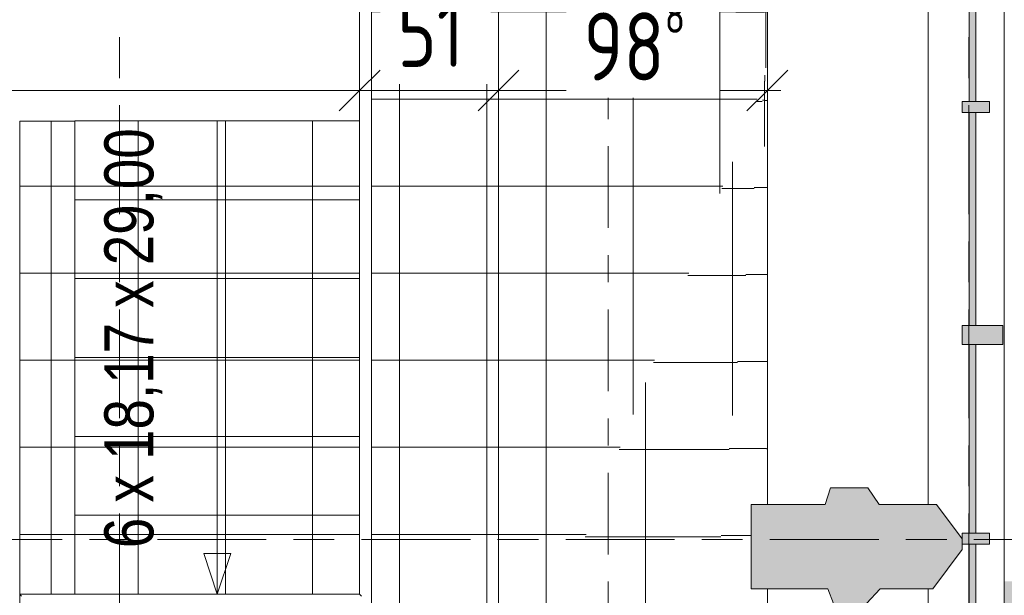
# Model space of a CAD drawing. Header units: metres. Extents: x 2 to 165, y -54 to 869.
# Tile 96 of 106: x 76.7 to 80.31, y 7.78 to 9.89. Entities that reach past the tile are written whole.
import ezdxf

# ---------------------------------------------------------------- set-up
doc = ezdxf.new("R2010")
doc.units = ezdxf.units.M
for name, pattern in [('_Rasterlinie_', [0.75, 0.4, -0.1, 0.15, -0.1]), ('_Schnittlinie_', [0.6, 0.3, -0.1, 0.1, -0.1]), ('_Verdeckte Linien_', [0.3, 0.2, -0.09999999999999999])]:
    doc.linetypes.add(name, pattern=pattern)
for name, color, linetype, lineweight in [('A_Bem', 7, 'Continuous', 5), ('A_Bem-100', 7, 'Continuous', 5), ('A_Fassade', 113, 'Continuous', 5), ('A_Geschossdecken', 7, 'Continuous', 5), ('A_Geschossdecken_Oberflächenschraffur', 7, 'Continuous', 5), ('A_Linien', 5, 'Continuous', 9), ('A_Raster', 128, 'Continuous', 5), ('A_Symbol-S_A', 172, 'Continuous', 5), ('A_Tragwerksstützen', 7, 'Continuous', 5), ('A_Treppe', 38, 'Continuous', 5), ('A_Wand', 244, 'Continuous', 5), ('Treppe - Beschriftungen', 50, 'Continuous', 5)]:
    doc.layers.add(name, color=color, linetype=linetype, lineweight=lineweight)
doc.styles.add('Arial', font='arial.ttf', dxfattribs={"width": 0.8, "height": 0.1799999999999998})
doc.styles.add('ISOCPEUR', font='isocpeur.ttf', dxfattribs={"width": 0.8, "height": 0.25})
doc.dimstyles.new('BLB-Standard_2_5_Aussen_maskiert', dxfattribs={"dimscale": 0.3048, "dimtxt": 0.2489952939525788, "dimasz": 0.4921259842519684, "dimexe": 1.328740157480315, "dimexo": 0.0625, "dimgap": 0.03280839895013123, "dimtad": 1, "dimdec": 1, "dimlfac": 100, "dimrnd": 0.1, "dimdsep": 46, "dimtxsty": 'ISOCPEUR', "dimblk1": 'OBLIQUE', "dimblk2": 'OBLIQUE', "dimsah": 1, "dimcen": 0.09, "dimdle": 0.1640419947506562, "dimazin": 0, "dimtfac": 1, "dimtdec": 4, "dimtix": 1, "dimtmove": 0, "dimatfit": 3, "dimfxl": 1.328740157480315, "dimfxlon": 1, "dimtvp": 1, "dimtfill": 1, "dimtolj": 1, "dimtzin": 0, "dimarcsym": 2})
doc.dimstyles.new('BLB-Standard_2_5_Aussen_maskiert_1', dxfattribs={"dimscale": 0.3048, "dimtxt": 0.2489952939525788, "dimasz": 0.4921259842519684, "dimexe": 1.328740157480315, "dimexo": 0.0625, "dimgap": 0.03280839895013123, "dimtad": 1, "dimrnd": 0.001, "dimzin": 0, "dimdsep": 46, "dimtxsty": 'ISOCPEUR', "dimblk1": 'OBLIQUE', "dimblk2": 'OBLIQUE', "dimsah": 1, "dimcen": 0.09, "dimdle": 0.1640419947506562, "dimazin": 0, "dimtfac": 1, "dimtdec": 4, "dimtix": 1, "dimtmove": 0, "dimatfit": 3, "dimfxl": 1.328740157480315, "dimfxlon": 1, "dimtvp": 1, "dimtfill": 1, "dimtolj": 1, "dimtzin": 0, "dimarcsym": 2})
pattern_1 = [(0, (56.97274615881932, 0), (0, 0.32), []), (90, (56.97274615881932, 0), (-0.32, 1.959434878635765e-17), [])]
pattern_2 = [(0.006, (57.21874615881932, -0.006999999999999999), (-3.351032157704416e-05, 0.3199999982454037), []), (90, (57.21874615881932, -0.006999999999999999), (-0.319, 1.953311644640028e-17), [])]
pattern_3 = [(0.014, (57.30474615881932, -0.014), (-7.819074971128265e-05, 0.3199999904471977), []), (90, (57.30474615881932, -0.014), (-0.319, 1.953311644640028e-17), [])]
pattern_4 = [(0, (57.03774615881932, 0), (0, 0.32), []), (90, (57.03774615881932, 0), (-0.32, 1.959434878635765e-17), [])]
pattern_5 = [(0, (57.03474615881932, 0), (0, 0.32), []), (90, (57.03474615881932, 0), (-0.32, 1.959434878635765e-17), [])]
pattern_6 = [(0.002, (57.03374615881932, -0.006), (-1.11701072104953e-05, 0.3199999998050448), []), (90, (57.03374615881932, -0.006), (-0.32, 1.959434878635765e-17), [])]
pattern_7 = [(0.03999999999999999, (57.21374615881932, -0.048), (-0.0002234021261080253, 0.3199999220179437), []), (90, (57.21374615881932, -0.048), (-0.319, 1.953311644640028e-17), [])]
pattern_8 = [(0.055, (57.33874615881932, -0.053), (-0.0003071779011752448, 0.3199998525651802), []), (90, (57.33874615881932, -0.053), (-0.319, 1.953311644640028e-17), [])]
pattern_9 = [(0.001, (57.25374615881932, -0.001), (-5.585053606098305e-06, 0.3199999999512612), []), (90, (57.25374615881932, -0.001), (-0.319, 1.953311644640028e-17), [])]
pattern_10 = [(0, (57.25874615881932, 0), (0, 0.32), []), (90, (57.25874615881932, 0), (-0.319, 1.953311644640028e-17), [])]

# ---------------------------------------------------------------- blocks, each defined once
blk = doc.blocks.new('Curtain Wall Steel1 - Curtain Wall Steel-8092597-AB- E0-  OK FFB')
at = {"layer": 'A_Tragwerksstützen', "lineweight": 9}
blk.add_hatch(color=253, dxfattribs=at).paths.add_polyline_path([(22.7137837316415, 7.746486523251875), (22.83594976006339, 7.746486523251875), (22.88594976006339, 7.800026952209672), (23.07942135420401, 7.800026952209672), (23.18693594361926, 7.944242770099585), (23.18693594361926, 7.984242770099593), (23.09316235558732, 8.11002695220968), (22.88227776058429, 8.11002695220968), (22.84094976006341, 8.17102302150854), (22.7037837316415, 8.17102302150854), (22.68378373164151, 8.11002695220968), (22.41180014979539, 8.11002695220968), (22.41180014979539, 7.800026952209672), (22.69378373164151, 7.800026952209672)], flags=0)
at = {"layer": 'A_Tragwerksstützen', "color": 250, "lineweight": 9}
for p, q in [((22.70378373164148, 8.171023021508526), (22.68378373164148, 8.110026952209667)), ((22.84094976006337, 8.171023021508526), (22.70378373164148, 8.171023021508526)), ((22.88227776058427, 8.110026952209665), (22.84094976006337, 8.171023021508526)), ((22.41180014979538, 8.110026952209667), (22.41180014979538, 7.800026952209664)), ((22.68378373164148, 8.110026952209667), (22.41180014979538, 8.110026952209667)), ((23.0931623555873, 8.110026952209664), (22.88227776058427, 8.110026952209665)), ((23.18693594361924, 7.984242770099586), (23.0931623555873, 8.110026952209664)), ((23.18693594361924, 7.944242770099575), (23.18693594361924, 7.984242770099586)), ((23.07942135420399, 7.800026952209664), (23.18693594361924, 7.944242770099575)), ((22.41180014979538, 7.800026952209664), (22.69378373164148, 7.800026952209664)), ((22.69378373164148, 7.800026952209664), (22.71378373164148, 7.746486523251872)), ((22.83594976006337, 7.746486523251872), (22.88594976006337, 7.800026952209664)), ((22.88594976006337, 7.800026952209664), (23.07942135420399, 7.800026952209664)), ((22.71378373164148, 7.746486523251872), (22.83594976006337, 7.746486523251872))]:
    blk.add_line(p, q, dxfattribs=at)
blk = doc.blocks.new('System Panel - Glazed-8069625-AB- E0-  OK FFB')
at = {"layer": 'A_Fassade', "lineweight": 9}
blk.add_hatch(color=253, dxfattribs=at).paths.add_polyline_path([(-0.3491447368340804, 0.02449999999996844), (0.349144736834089, 0.02449999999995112), (0.349144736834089, 0.04949999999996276), (-0.3491447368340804, 0.04949999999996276)], flags=0)
at = {"layer": 'A_Fassade', "color": 250, "lineweight": 9}
for p, q in [((0.3491447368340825, 0.04949999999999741), (-0.3491447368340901, 0.04949999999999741)), ((-0.3491447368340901, 0.04949999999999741), (-0.3491447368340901, 0.02449999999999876)), ((0.3491447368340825, 0.02449999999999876), (0.3491447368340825, 0.04949999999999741)), ((-0.3491447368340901, 0.02449999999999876), (0.3491447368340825, 0.02449999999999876))]:
    blk.add_line(p, q, dxfattribs=at)
blk = doc.blocks.new('System Panel - Glazed-8069538-AB- E0-  OK FFB')
at = {"layer": 'A_Fassade', "lineweight": 9}
blk.add_hatch(color=253, dxfattribs=at).paths.add_polyline_path([(-0.3466447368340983, 0.02449999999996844), (0.3466447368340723, 0.02449999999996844), (0.3466447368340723, 0.04949999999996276), (-0.3466447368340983, 0.04949999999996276)], flags=0)
at = {"layer": 'A_Fassade', "color": 250, "lineweight": 9}
for p, q in [((0.3466447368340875, 0.04950000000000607), (-0.3466447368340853, 0.04950000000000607)), ((-0.3466447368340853, 0.04950000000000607), (-0.3466447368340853, 0.02450000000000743)), ((0.3466447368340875, 0.02450000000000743), (0.3466447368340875, 0.04950000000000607)), ((-0.3466447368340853, 0.02450000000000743), (0.3466447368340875, 0.02450000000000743))]:
    blk.add_line(p, q, dxfattribs=at)
blk = doc.blocks.new('System Panel - Glazed-8069537-AB- E0-  OK FFB')
at = {"layer": 'A_Fassade', "lineweight": 9}
blk.add_hatch(color=253, dxfattribs=at).paths.add_polyline_path([(-0.3916447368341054, 0.02449999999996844), (0.3916447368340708, 0.02449999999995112), (0.3916447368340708, 0.04949999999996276), (-0.3916447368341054, 0.04949999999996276)], flags=0)
at = {"layer": 'A_Fassade', "color": 250, "lineweight": 9}
for p, q in [((0.3916447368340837, 0.04949999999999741), (-0.3916447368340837, 0.04949999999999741)), ((-0.3916447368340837, 0.04949999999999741), (-0.3916447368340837, 0.02449999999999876)), ((0.3916447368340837, 0.02449999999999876), (0.3916447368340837, 0.04949999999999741)), ((-0.3916447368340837, 0.02449999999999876), (0.3916447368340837, 0.02449999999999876))]:
    blk.add_line(p, q, dxfattribs=at)
blk = doc.blocks.new('System Panel - Glazed-8069539-AB- E0-  OK FFB')
at = {"layer": 'A_Fassade', "lineweight": 9}
blk.add_hatch(color=253, dxfattribs=at).paths.add_polyline_path([(-0.3928947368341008, 0.02449999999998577), (0.3928947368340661, 0.02449999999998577), (0.3928947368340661, 0.04949999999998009), (-0.3928947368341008, 0.04949999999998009)], flags=0)
at = {"layer": 'A_Fassade', "color": 250, "lineweight": 9}
for p, q in [((0.3928947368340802, 0.04950000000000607), (-0.3928947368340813, 0.04950000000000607)), ((-0.3928947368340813, 0.04950000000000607), (-0.3928947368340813, 0.02450000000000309)), ((0.3928947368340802, 0.02450000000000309), (0.3928947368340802, 0.04950000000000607)), ((-0.3928947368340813, 0.02450000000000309), (0.3928947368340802, 0.02450000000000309))]:
    blk.add_line(p, q, dxfattribs=at)
blk = doc.blocks.new('Rectangular Mullion - 70mm x 280mm-8069683-AB- E0-  OK FFB')
at = {"layer": 'A_Fassade', "color": 250, "lineweight": 9}
for p, q in [((23.34193594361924, 7.984242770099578), (23.34193594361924, 7.230953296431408)), ((23.06193594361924, 7.800026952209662), (23.06193594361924, 7.230953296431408))]:
    blk.add_line(p, q, dxfattribs=at)
blk = doc.blocks.new('Rectangular Mullion - 70mm x 280mm-V37-AB- E0-  OK FFB')
at = {"layer": 'A_Fassade', "color": 250, "lineweight": 9}
for p, q in [((23.06193594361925, 8.732532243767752), (23.06193594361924, 8.110026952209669)), ((23.34193594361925, 8.732532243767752), (23.34193594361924, 7.984242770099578))]:
    blk.add_line(p, q, dxfattribs=at)
blk = doc.blocks.new('Rectangular Mullion - 70mm x 280mm-8069568-AB- E0-  OK FFB')
at = {"layer": 'A_Fassade', "color": 250, "lineweight": 9}
for p, q in [((23.06193594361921, -12.76628354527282), (23.06193594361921, -13.60457301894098)), ((23.34193594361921, -12.76628354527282), (23.34193594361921, -13.60457301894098))]:
    blk.add_line(p, q, dxfattribs=at)
blk = doc.blocks.new('Rectangular Mullion - 70mm x 280mm-8069570-AB- E0-  OK FFB')
at = {"layer": 'A_Fassade', "color": 250, "lineweight": 9}
for p, q in [((23.06193594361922, -9.605625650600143), (23.06193594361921, -10.4314151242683)), ((23.34193594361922, -9.605625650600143), (23.34193594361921, -10.4314151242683))]:
    blk.add_line(p, q, dxfattribs=at)
blk = doc.blocks.new('Rectangular Mullion - 40mm x100mm-8069611-AB- E0-  OK FFB')
at = {"layer": 'A_Fassade', "lineweight": 9}
blk.add_hatch(color=253, dxfattribs=at).paths.add_polyline_path([(-0.02000000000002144, 0.02550000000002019), (0.01999999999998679, 0.02550000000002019), (0.01999999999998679, -0.0744999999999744), (-0.02000000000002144, -0.0744999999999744)], flags=0)
at = {"layer": 'A_Fassade', "color": 250, "lineweight": 9}
for p, q in [((-0.01999999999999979, 0.02549999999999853), (0.01999999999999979, 0.02549999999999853)), ((-0.01999999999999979, -0.07450000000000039), (-0.01999999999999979, 0.02549999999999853)), ((0.01999999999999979, 0.02549999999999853), (0.01999999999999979, -0.07450000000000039)), ((0.01999999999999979, -0.07450000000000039), (-0.01999999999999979, -0.07450000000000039))]:
    blk.add_line(p, q, dxfattribs=at)
blk = doc.blocks.new('Rectangular Mullion - 70mm x 160mm-8069612-AB- E0-  OK FFB')
at = {"layer": 'A_Fassade', "lineweight": 9}
blk.add_hatch(color=253, dxfattribs=at).paths.add_polyline_path([(-0.0350000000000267, 0.07500000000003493), (0.03499999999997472, 0.07500000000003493), (0.03499999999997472, -0.07499999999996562), (-0.0350000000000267, -0.07499999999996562)], flags=0)
at = {"layer": 'A_Fassade', "color": 250, "lineweight": 9}
for p, q in [((-0.0350000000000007, 0.07500000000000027), (0.0350000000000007, 0.07500000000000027)), ((-0.0350000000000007, -0.07500000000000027), (-0.0350000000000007, 0.07500000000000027)), ((0.0350000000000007, 0.07500000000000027), (0.0350000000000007, -0.07500000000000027)), ((0.0350000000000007, -0.07500000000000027), (-0.0350000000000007, -0.07500000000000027))]:
    blk.add_line(p, q, dxfattribs=at)
blk = doc.blocks.new('Floors 1 - Floors 1-8100432-AB- E0-  OK FFB')
at = {"layer": 'A_Geschossdecken', "color": 253, "lineweight": 9}
for p, q in [((21.01708726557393, 7.73641168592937), (21.01708726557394, 11.58172530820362)), ((20.97340585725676, 11.53804382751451), (20.97340585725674, 7.780092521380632)), ((20.97340645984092, 11.53804385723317), (20.97340645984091, 7.780092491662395)), ((20.9734064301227, 7.780093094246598), (19.72442504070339, 7.780093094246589)), ((19.72442507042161, 7.780092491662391), (19.72442507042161, 4.789249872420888)), ((19.72442507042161, 7.780092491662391), (20.9734064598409, 7.780092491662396))]:
    blk.add_line(p, q, dxfattribs=at)
for points, knots in [([(19.73126547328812, 7.773252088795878), (19.72977398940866, 7.774722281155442), (19.72727768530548, 7.777250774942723), (19.72493678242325, 7.779574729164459), (19.7244313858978, 7.780093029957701), (19.72442503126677, 7.780093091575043)], [-1, -1, -1, -1, -0.6666666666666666, -0.3333333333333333, -0.00910865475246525, -0.00910865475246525, -0.00910865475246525, -0.00910865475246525]), ([(20.97340585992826, 7.780092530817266), (20.97340592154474, 7.780086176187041), (20.97392422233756, 7.779580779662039), (20.97624817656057, 7.777239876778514), (20.97877667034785, 7.774743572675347), (20.98024686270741, 7.773252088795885)], [0.009108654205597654, 0.009108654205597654, 0.009108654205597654, 0.009108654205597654, 0.3333333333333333, 0.6666666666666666, 1, 1, 1, 1])]:
    blk.add_open_spline(points, degree=3, knots=knots, dxfattribs=at)
blk = doc.blocks.new('DIMBLOCK257-AB- E0-  OK FFB')
at = {"layer": 'A_Bem-100'}
for p, q in [((59.99612961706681, 10.03662060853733), (59.99612961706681, 9.22662060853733)), ((59.99612961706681, 9.631620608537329), (59.99612961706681, 10.03662060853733)), ((77.94615261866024, 10.03662060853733), (77.94615261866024, 9.22662060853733)), ((77.94615261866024, 9.631620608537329), (77.94615261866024, 10.03662060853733)), ((59.99612961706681, 9.631620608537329), (77.94615261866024, 9.631620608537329))]:
    blk.add_line(p, q, dxfattribs=at)
at = {"layer": 'A_Bem-100', "lineweight": 9}
for p, q in [((59.99612961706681, 9.631620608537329), (60.07112961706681, 9.706620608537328)), ((77.94615261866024, 9.631620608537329), (78.02115261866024, 9.706620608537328)), ((59.99612961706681, 9.631620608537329), (59.92112961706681, 9.556620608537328)), ((77.94615261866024, 9.631620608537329), (77.87115261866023, 9.556620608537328))]:
    blk.add_line(p, q, dxfattribs=at)
at = {"layer": 'A_Bem-100', "color": 0, "insert": (68.68232556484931, 9.96823454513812), "char_height": 0.25, "width": 0.6931573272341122, "attachment_point": 1, "line_spacing_factor": 1.149209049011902, "style": 'ISOCPEUR', "bg_fill": 3, "box_fill_scale": 1.25, "bg_fill_color": 256, "bg_fill_true_color": 13158600, "bg_fill_transparency": 0}
blk.add_mtext('17,95', dxfattribs=at)
blk = doc.blocks.new('_Oblique')
at = {"color": 0, "linetype": 'ByBlock', "lineweight": -2}
blk.add_line((-0.5, -0.5), (0.5, 0.5), dxfattribs=at)
blk = doc.blocks.new('DIMBLOCK258-AB- E0-  OK FFB')
at = {"layer": 'A_Bem-100'}
for p, q in [((77.94615261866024, 10.03662060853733), (77.94615261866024, 9.22662060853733)), ((77.94615261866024, 9.631620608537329), (77.94615261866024, 10.03662060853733)), ((78.45615261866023, 10.03662060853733), (78.45615261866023, 9.22662060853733)), ((78.45615261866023, 9.631620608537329), (78.45615261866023, 10.03662060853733)), ((77.94615261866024, 9.631620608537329), (78.45615261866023, 9.631620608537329))]:
    blk.add_line(p, q, dxfattribs=at)
at = {"layer": 'A_Bem-100', "lineweight": 9}
for p, q in [((77.94615261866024, 9.631620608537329), (78.02115261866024, 9.706620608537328)), ((78.45615261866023, 9.631620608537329), (78.53115261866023, 9.706620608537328)), ((77.94615261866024, 9.631620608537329), (77.87115261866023, 9.556620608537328)), ((78.45615261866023, 9.631620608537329), (78.38115261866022, 9.556620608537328))]:
    blk.add_line(p, q, dxfattribs=at)
at = {"layer": 'A_Bem-100', "color": 0, "insert": (78.08413252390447, 9.96823454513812), "char_height": 0.25, "width": 0.2808482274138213, "attachment_point": 1, "line_spacing_factor": 1.149209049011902, "style": 'ISOCPEUR', "bg_fill": 3, "box_fill_scale": 1.25, "bg_fill_color": 256, "bg_fill_true_color": 13158600, "bg_fill_transparency": 0}
blk.add_mtext('51', dxfattribs=at)
blk = doc.blocks.new('DIMBLOCK259-AB- E0-  OK FFB')
at = {"layer": 'A_Bem-100'}
for p, q in [((78.45615261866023, 10.03662060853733), (78.45615261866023, 9.22662060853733)), ((78.45615261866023, 9.631620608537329), (78.45615261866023, 10.03662060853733)), ((79.44419591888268, 10.03662060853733), (79.44419591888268, 9.22662060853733)), ((79.44419591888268, 9.631620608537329), (79.44419591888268, 10.03662060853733)), ((78.45615261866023, 9.631620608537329), (79.4941959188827, 9.631620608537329))]:
    blk.add_line(p, q, dxfattribs=at)
at = {"layer": 'A_Bem-100', "lineweight": 9}
for p, q in [((78.45615261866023, 9.631620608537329), (78.53115261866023, 9.706620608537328)), ((79.44419591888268, 9.631620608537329), (79.51919591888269, 9.706620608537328)), ((78.45615261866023, 9.631620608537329), (78.38115261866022, 9.556620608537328)), ((79.44419591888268, 9.631620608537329), (79.3691959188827, 9.556620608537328))]:
    blk.add_line(p, q, dxfattribs=at)
at = {"layer": 'A_Bem-100', "color": 0, "insert": (78.76841965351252, 9.96823454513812), "char_height": 0.25, "width": 0.436211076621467, "attachment_point": 1, "line_spacing_factor": 1.149209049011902, "style": 'ISOCPEUR', "bg_fill": 3, "box_fill_scale": 1.25, "bg_fill_color": 256, "bg_fill_true_color": 13158600, "bg_fill_transparency": 0}
blk.add_mtext('98\\A2\\H0.5x;\\S8^  ;\\H2x;', dxfattribs=at)

msp = doc.modelspace()

# ---------------------------------------------------------------- hatches: boundary and pattern name
at = {"layer": 'A_Geschossdecken_Oberflächenschraffur'}
h = msp.add_hatch(dxfattribs=at)
h.set_pattern_fill('FP_4', color=9, style=0, pattern_type=2)
h.set_pattern_definition(pattern_1)
h.paths.add_polyline_path([(77.20717122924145, -14.00694860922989), (77.20717122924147, 7.181479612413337), (78.45615261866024, 7.181479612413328), (78.45615261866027, 12.04805139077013), (59.51612961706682, 12.04777161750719), (59.51612961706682, -13.9725379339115), (61.88322687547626, -13.97690764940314), (61.88322687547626, -13.51082207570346), (59.95244881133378, -13.50706653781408), (59.95244881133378, -12.528946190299), (59.78244881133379, -12.52913298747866), (59.78244881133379, -11.67177085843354), (59.95244881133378, -11.67158406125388), (59.95244881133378, 0.2125698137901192), (59.78244881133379, 0.2125698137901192), (59.78244881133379, 1.064637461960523), (59.95244881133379, 1.064824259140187), (59.95244881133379, 3.968107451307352), (59.75244881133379, 3.968107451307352), (59.75244881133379, 4.826546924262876), (59.95244881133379, 4.826546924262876), (59.95244881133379, 9.725405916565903), (59.75244881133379, 9.725405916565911), (59.75244881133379, 10.57885445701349), (59.95244881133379, 10.57885445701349), (59.95244881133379, 11.5814588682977), (77.98983342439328, 11.58172530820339), (77.98983342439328, 7.736411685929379), (76.74085203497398, 7.736411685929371), (76.74085203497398, 4.832930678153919), (76.94085203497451, 4.832930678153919), (76.94085203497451, 3.974342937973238), (76.740852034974, 3.974342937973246), (76.740852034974, -4.671050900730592), (76.9408520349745, -4.671050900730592), (76.9408520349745, -5.523412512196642), (76.74085203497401, -5.523412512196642), (76.74085203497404, -13.50931303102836), (77.1982809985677, -13.64919263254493), (77.19602269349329, -14.00502560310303), (76.79128588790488, -14.00442826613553), (76.70525916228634, -13.53965226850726), (74.8288821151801, -13.53600254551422), (74.8288821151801, -14.00232262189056), (76.60005646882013, -14.00576771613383)], flags=0)
h.paths.add_polyline_path([(74.37435813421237, -14.00143853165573), (74.37435813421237, -13.53511845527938), (73.76028947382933, -13.53392403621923), (73.76028947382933, -14.00024411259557), (74.35478193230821, -14.00140045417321)], flags=0)
h.paths.add_polyline_path([(72.96528947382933, -13.99869776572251), (72.96528947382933, -13.53237768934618), (72.33261841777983, -13.53114708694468), (72.33261841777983, -13.99746716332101)], flags=0)
h.paths.add_polyline_path([(71.8780944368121, -13.99658307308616), (71.8780944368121, -13.53026299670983), (69.83452940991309, -13.52628807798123), (69.83452940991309, -13.99260815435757), (69.86423285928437, -13.99266593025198)], flags=0)
h.paths.add_polyline_path([(69.38000542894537, -13.99172406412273), (69.38000542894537, -13.5254039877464), (67.33236789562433, -13.52142114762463), (67.33236789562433, -13.98774122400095), (69.26552465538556, -13.99150138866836)], flags=0)
h.paths.add_polyline_path([(66.87784391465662, -13.98685713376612), (66.87784391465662, -13.5205370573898), (64.83910165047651, -13.51657151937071), (64.83910165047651, -13.98289159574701)], flags=0)
h.paths.add_polyline_path([(64.38457766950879, -13.98200750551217), (64.3845776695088, -13.51568742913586), (62.33775085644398, -13.51170616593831), (62.33775085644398, -13.9780262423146)], flags=0)
h = msp.add_hatch(dxfattribs=at)
h.set_pattern_fill('FP_4', color=9, style=0, pattern_type=2)
h.set_pattern_definition(pattern_1)
h.paths.add_polyline_path([(77.20717122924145, -14.00694860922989), (77.20717122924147, 7.181479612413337), (78.45615261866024, 7.181479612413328), (78.45615261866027, 12.04805139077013), (59.51612961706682, 12.04777161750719), (59.51612961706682, -13.9725379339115), (61.88322687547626, -13.97690764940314), (61.88322687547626, -13.51082207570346), (59.95244881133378, -13.50706653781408), (59.95244881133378, -12.528946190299), (59.78244881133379, -12.52913298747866), (59.78244881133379, -11.67177085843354), (59.95244881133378, -11.67158406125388), (59.95244881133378, 0.2125698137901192), (59.78244881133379, 0.2125698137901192), (59.78244881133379, 1.064637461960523), (59.95244881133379, 1.064824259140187), (59.95244881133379, 3.968107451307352), (59.75244881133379, 3.968107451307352), (59.75244881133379, 4.826546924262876), (59.95244881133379, 4.826546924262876), (59.95244881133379, 9.725405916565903), (59.75244881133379, 9.725405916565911), (59.75244881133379, 10.57885445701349), (59.95244881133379, 10.57885445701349), (59.95244881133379, 11.5814588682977), (77.98983342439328, 11.58172530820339), (77.98983342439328, 7.736411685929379), (76.74085203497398, 7.736411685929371), (76.74085203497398, 4.832930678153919), (76.94085203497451, 4.832930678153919), (76.94085203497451, 3.974342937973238), (76.740852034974, 3.974342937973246), (76.740852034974, -4.671050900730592), (76.9408520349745, -4.671050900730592), (76.9408520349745, -5.523412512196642), (76.74085203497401, -5.523412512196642), (76.74085203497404, -13.50931303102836), (77.1982809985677, -13.64919263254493), (77.19602269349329, -14.00502560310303), (76.79128588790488, -14.00442826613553), (76.70525916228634, -13.53965226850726), (74.8288821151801, -13.53600254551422), (74.8288821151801, -14.00232262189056), (76.60005646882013, -14.00576771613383)], flags=0)
h.paths.add_polyline_path([(74.37435813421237, -14.00143853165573), (74.37435813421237, -13.53511845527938), (73.76028947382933, -13.53392403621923), (73.76028947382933, -14.00024411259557), (74.35478193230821, -14.00140045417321)], flags=0)
h.paths.add_polyline_path([(72.96528947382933, -13.99869776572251), (72.96528947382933, -13.53237768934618), (72.33261841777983, -13.53114708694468), (72.33261841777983, -13.99746716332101)], flags=0)
h.paths.add_polyline_path([(71.8780944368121, -13.99658307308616), (71.8780944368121, -13.53026299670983), (69.83452940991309, -13.52628807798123), (69.83452940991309, -13.99260815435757), (69.86423285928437, -13.99266593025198)], flags=0)
h.paths.add_polyline_path([(69.38000542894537, -13.99172406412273), (69.38000542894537, -13.5254039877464), (67.33236789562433, -13.52142114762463), (67.33236789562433, -13.98774122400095), (69.26552465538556, -13.99150138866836)], flags=0)
h.paths.add_polyline_path([(66.87784391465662, -13.98685713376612), (66.87784391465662, -13.5205370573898), (64.83910165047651, -13.51657151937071), (64.83910165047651, -13.98289159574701)], flags=0)
h.paths.add_polyline_path([(64.38457766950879, -13.98200750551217), (64.3845776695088, -13.51568742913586), (62.33775085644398, -13.51170616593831), (62.33775085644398, -13.9780262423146)], flags=0)
h = msp.add_hatch(dxfattribs=at)
h.set_pattern_fill('FP_519', color=256, style=0, pattern_type=2)
h.set_pattern_definition(pattern_10)
h.paths.add_polyline_path([(78.45615261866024, 7.181479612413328), (79.43255607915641, 9.666378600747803), (78.45615261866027, 12.04777161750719), (78.45615261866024, 7.509746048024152)], flags=0)
h = msp.add_hatch(dxfattribs=at)
h.set_pattern_fill('FP_519', color=256, style=0, pattern_type=2)
h.set_pattern_definition(pattern_10)
h.paths.add_polyline_path([(78.45615261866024, 7.181479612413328), (79.43255607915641, 9.666378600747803), (78.45615261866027, 12.04777161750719), (78.45615261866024, 7.509746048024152)], flags=0)
h = msp.add_hatch(dxfattribs=at)
h.set_pattern_fill('FP_518', color=256, style=0, pattern_type=2)
h.set_pattern_definition(pattern_9)
h.paths.add_polyline_path([(79.43255607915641, 9.666378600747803), (79.44327066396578, 12.03706757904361), (78.45631103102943, 12.04766498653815), (79.2536268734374, 10.10282811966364)], flags=0)
h = msp.add_hatch(dxfattribs=at)
h.set_pattern_fill('FP_518', color=256, style=0, pattern_type=2)
h.set_pattern_definition(pattern_9)
h.paths.add_polyline_path([(79.43255607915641, 9.666378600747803), (79.44327066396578, 12.03706757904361), (78.45631103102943, 12.04766498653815), (79.2536268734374, 10.10282811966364)], flags=0)
h = msp.add_hatch(dxfattribs=at)
h.set_pattern_fill('FP_480', color=256, style=0, pattern_type=2)
h.set_pattern_definition(pattern_4)
h.paths.add_polyline_path([(79.43255607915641, 9.666378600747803), (79.44419591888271, 9.77169603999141), (79.44327066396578, 12.03706757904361), (79.43577735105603, 10.37911119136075)], flags=0)
h = msp.add_hatch(dxfattribs=at)
h.set_pattern_fill('FP_480', color=256, style=0, pattern_type=2)
h.set_pattern_definition(pattern_4)
h.paths.add_polyline_path([(79.43255607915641, 9.666378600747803), (79.44419591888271, 9.77169603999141), (79.44327066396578, 12.03706757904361), (79.43577735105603, 10.37911119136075)], flags=0)
h = msp.add_hatch(dxfattribs=at)
h.set_pattern_fill('FP_481', color=256, style=0, pattern_type=2)
h.set_pattern_definition(pattern_5)
h.paths.add_polyline_path([(79.44419591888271, 9.665983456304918), (79.4435110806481, 9.765499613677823), (79.43255607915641, 9.666378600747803), (79.4435110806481, 9.66600670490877)], flags=0)
h = msp.add_hatch(dxfattribs=at)
h.set_pattern_fill('FP_481', color=256, style=0, pattern_type=2)
h.set_pattern_definition(pattern_5)
h.paths.add_polyline_path([(79.44419591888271, 9.665983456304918), (79.4435110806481, 9.765499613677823), (79.43255607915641, 9.666378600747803), (79.4435110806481, 9.66600670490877)], flags=0)
h = msp.add_hatch(dxfattribs=at)
h.set_pattern_fill('FP_479', color=256, style=0, pattern_type=2)
h.set_pattern_definition(pattern_3)
h.paths.add_polyline_path([(78.45615261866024, 7.181479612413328), (79.2536268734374, 7.780092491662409), (79.43255607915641, 9.666378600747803), (78.5317091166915, 7.373767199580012)], flags=0)
h = msp.add_hatch(dxfattribs=at)
h.set_pattern_fill('FP_479', color=256, style=0, pattern_type=2)
h.set_pattern_definition(pattern_3)
h.paths.add_polyline_path([(78.45615261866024, 7.181479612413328), (79.2536268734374, 7.780092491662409), (79.43255607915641, 9.666378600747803), (78.5317091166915, 7.373767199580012)], flags=0)
h = msp.add_hatch(dxfattribs=at)
h.set_pattern_fill('FP_478', color=256, style=0, pattern_type=2)
h.set_pattern_definition(pattern_2)
h.paths.add_polyline_path([(79.4435110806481, 7.776818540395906), (79.44337652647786, 7.800026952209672), (79.38454630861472, 7.800026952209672), (79.38454630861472, 8.11002695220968), (79.44157925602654, 8.11002695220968), (79.43255607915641, 9.666378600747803), (79.2536268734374, 7.780092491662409), (79.43986746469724, 7.776881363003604)], flags=0)
h = msp.add_hatch(dxfattribs=at)
h.set_pattern_fill('FP_478', color=256, style=0, pattern_type=2)
h.set_pattern_definition(pattern_2)
h.paths.add_polyline_path([(79.4435110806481, 7.776818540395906), (79.44337652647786, 7.800026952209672), (79.38454630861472, 7.800026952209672), (79.38454630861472, 8.11002695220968), (79.44157925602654, 8.11002695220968), (79.43255607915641, 9.666378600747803), (79.2536268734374, 7.780092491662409), (79.43986746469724, 7.776881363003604)], flags=0)
h = msp.add_hatch(dxfattribs=at)
h.set_pattern_fill('FP_482', color=256, style=0, pattern_type=2)
h.set_pattern_definition(pattern_6)
h.paths.add_polyline_path([(79.4435110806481, 7.776818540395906), (79.44419591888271, 7.781956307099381), (79.44337652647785, 7.800026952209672)], flags=0)
h.paths.add_polyline_path([(79.44157925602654, 8.11002695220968), (79.44419591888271, 8.11002695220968), (79.44327066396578, 9.666014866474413), (79.43255607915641, 9.666378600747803), (79.44093284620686, 8.221522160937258)], flags=0)
h = msp.add_hatch(dxfattribs=at)
h.set_pattern_fill('FP_482', color=256, style=0, pattern_type=2)
h.set_pattern_definition(pattern_6)
h.paths.add_polyline_path([(79.4435110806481, 7.776818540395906), (79.44419591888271, 7.781956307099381), (79.44337652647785, 7.800026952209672)], flags=0)
h.paths.add_polyline_path([(79.44157925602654, 8.11002695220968), (79.44419591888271, 8.11002695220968), (79.44327066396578, 9.666014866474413), (79.43255607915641, 9.666378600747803), (79.44093284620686, 8.221522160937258)], flags=0)
h = msp.add_hatch(dxfattribs=at)
h.set_pattern_fill('FP_4', color=9, style=0, pattern_type=2)
h.set_pattern_definition(pattern_1)
h.paths.add_polyline_path([(76.69726649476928, 7.7800924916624), (76.90026649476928, 7.7800924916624), (76.90026649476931, 9.519328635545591), (76.69726649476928, 9.519328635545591), (76.69726649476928, 8.221522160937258)], flags=0)
h = msp.add_hatch(dxfattribs=at)
h.set_pattern_fill('FP_4', color=9, style=0, pattern_type=2)
h.set_pattern_definition(pattern_1)
h.paths.add_polyline_path([(76.69726649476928, 7.7800924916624), (76.90026649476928, 7.7800924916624), (76.90026649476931, 9.519328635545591), (76.69726649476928, 9.519328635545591), (76.69726649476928, 8.221522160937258)], flags=0)
msp.add_hatch(color=10, dxfattribs=at).paths.add_polyline_path([(84.42274678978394, 4.008023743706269), (84.23349220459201, 7.828034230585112), (80.3146821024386, 7.828034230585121), (80.31468210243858, 4.008023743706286), (83.3358800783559, 4.008023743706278)], flags=0)
h = msp.add_hatch(dxfattribs=at)
h.set_pattern_fill('FP_517', color=256, style=0, pattern_type=2)
h.set_pattern_definition(pattern_8)
h.paths.add_polyline_path([(79.25362687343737, 7.161687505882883), (79.2536268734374, 7.780092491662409), (78.45615261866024, 7.181479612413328), (78.84533100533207, 7.171820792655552)], flags=0)
h = msp.add_hatch(dxfattribs=at)
h.set_pattern_fill('FP_517', color=256, style=0, pattern_type=2)
h.set_pattern_definition(pattern_8)
h.paths.add_polyline_path([(79.25362687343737, 7.161687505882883), (79.2536268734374, 7.780092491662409), (78.45615261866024, 7.181479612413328), (78.84533100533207, 7.171820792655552)], flags=0)
h = msp.add_hatch(dxfattribs=at)
h.set_pattern_fill('FP_516', color=256, style=0, pattern_type=2)
h.set_pattern_definition(pattern_7)
h.paths.add_polyline_path([(79.25362687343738, 7.161687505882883), (79.4435110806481, 7.776818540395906), (79.2536268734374, 7.780092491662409), (79.2536268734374, 7.509746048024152)], flags=0)
h = msp.add_hatch(dxfattribs=at)
h.set_pattern_fill('FP_516', color=256, style=0, pattern_type=2)
h.set_pattern_definition(pattern_7)
h.paths.add_polyline_path([(79.25362687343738, 7.161687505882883), (79.4435110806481, 7.776818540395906), (79.2536268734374, 7.780092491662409), (79.2536268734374, 7.509746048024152)], flags=0)
at = {"layer": 'A_Treppe'}
h = msp.add_hatch(dxfattribs=at)
h.set_pattern_fill('FP_4', color=133, style=0, pattern_type=2)
h.set_pattern_definition(pattern_1)
h.paths.add_polyline_path([(77.94615261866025, 9.2300924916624), (77.94615261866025, 9.520092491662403), (76.90026649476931, 9.519328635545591), (76.90026649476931, 9.2300924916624), (77.8545749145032, 9.2300924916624)], flags=0)
h = msp.add_hatch(dxfattribs=at)
h.set_pattern_fill('FP_4', color=133, style=0, pattern_type=2)
h.set_pattern_definition(pattern_1)
h.paths.add_polyline_path([(77.94615261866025, 9.2300924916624), (77.94615261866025, 9.520092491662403), (76.90026649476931, 9.519328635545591), (76.90026649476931, 9.2300924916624), (77.8545749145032, 9.2300924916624)], flags=0)
h = msp.add_hatch(dxfattribs=at)
h.set_pattern_fill('FP_38', color=133, style=0, pattern_type=2)
h.set_pattern_definition(pattern_1)
h.paths.add_polyline_path([(76.90026649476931, 8.940092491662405), (77.94615261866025, 8.940092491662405), (77.94615261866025, 9.2300924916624), (76.90026649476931, 9.2300924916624)], flags=0)
h = msp.add_hatch(dxfattribs=at)
h.set_pattern_fill('FP_38', color=133, style=0, pattern_type=2)
h.set_pattern_definition(pattern_1)
h.paths.add_polyline_path([(76.90026649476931, 8.940092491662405), (77.94615261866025, 8.940092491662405), (77.94615261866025, 9.2300924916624), (76.90026649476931, 9.2300924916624)], flags=0)
h = msp.add_hatch(dxfattribs=at)
h.set_pattern_fill('FP_38', color=133, style=0, pattern_type=2)
h.set_pattern_definition(pattern_1)
h.paths.add_polyline_path([(77.73075654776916, 8.650092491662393), (77.94615261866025, 8.650092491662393), (77.94615261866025, 8.940092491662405), (76.90026649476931, 8.940092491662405), (76.90026649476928, 8.650092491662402)], flags=0)
h = msp.add_hatch(dxfattribs=at)
h.set_pattern_fill('FP_38', color=133, style=0, pattern_type=2)
h.set_pattern_definition(pattern_1)
h.paths.add_polyline_path([(77.73075654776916, 8.650092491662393), (77.94615261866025, 8.650092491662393), (77.94615261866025, 8.940092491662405), (76.90026649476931, 8.940092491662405), (76.90026649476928, 8.650092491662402)], flags=0)
h = msp.add_hatch(dxfattribs=at)
h.set_pattern_fill('FP_4', color=133, style=0, pattern_type=2)
h.set_pattern_definition(pattern_1)
h.paths.add_polyline_path([(76.90026649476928, 8.360092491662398), (77.94615261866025, 8.360092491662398), (77.94615261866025, 8.650092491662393), (76.90026649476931, 8.650092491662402)], flags=0)
h = msp.add_hatch(dxfattribs=at)
h.set_pattern_fill('FP_4', color=133, style=0, pattern_type=2)
h.set_pattern_definition(pattern_1)
h.paths.add_polyline_path([(76.90026649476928, 8.360092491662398), (77.94615261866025, 8.360092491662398), (77.94615261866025, 8.650092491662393), (76.90026649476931, 8.650092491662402)], flags=0)
h = msp.add_hatch(dxfattribs=at)
h.set_pattern_fill('FP_4', color=133, style=0, pattern_type=2)
h.set_pattern_definition(pattern_1)
h.paths.add_polyline_path([(77.94615261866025, 8.070092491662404), (77.94615261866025, 8.360092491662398), (76.90026649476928, 8.360092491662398), (76.90026649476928, 8.070092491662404), (77.7226937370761, 8.070092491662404)], flags=0)
h = msp.add_hatch(dxfattribs=at)
h.set_pattern_fill('FP_4', color=133, style=0, pattern_type=2)
h.set_pattern_definition(pattern_1)
h.paths.add_polyline_path([(77.94615261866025, 8.070092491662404), (77.94615261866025, 8.360092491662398), (76.90026649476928, 8.360092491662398), (76.90026649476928, 8.070092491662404), (77.7226937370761, 8.070092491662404)], flags=0)
h = msp.add_hatch(dxfattribs=at)
h.set_pattern_fill('FP_4', color=133, style=0, pattern_type=2)
h.set_pattern_definition(pattern_1)
h.paths.add_polyline_path([(77.20717122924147, 7.7800924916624), (77.94615261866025, 7.7800924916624), (77.94615261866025, 8.070092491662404), (76.90026649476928, 8.070092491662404), (76.90026649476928, 7.7800924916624)], flags=0)
h = msp.add_hatch(dxfattribs=at)
h.set_pattern_fill('FP_4', color=133, style=0, pattern_type=2)
h.set_pattern_definition(pattern_1)
h.paths.add_polyline_path([(77.20717122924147, 7.7800924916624), (77.94615261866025, 7.7800924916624), (77.94615261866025, 8.070092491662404), (76.90026649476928, 8.070092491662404), (76.90026649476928, 7.7800924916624)], flags=0)

# ---------------------------------------------------------------- linework, layer by layer
at = {"layer": 'A_Geschossdecken', "color": 253, "lineweight": 9}
for p, q in [((78.45615261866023, 12.04805139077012), (78.45615261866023, 7.181479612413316)), ((77.94615261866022, 7.780092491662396), (77.94615261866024, 11.53804385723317)), ((76.90026649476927, 9.519328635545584), (76.69726649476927, 9.519328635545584)), ((76.69726649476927, 9.519328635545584), (76.69726649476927, 7.780092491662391)), ((76.90026649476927, 7.780092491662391), (76.90026649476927, 9.519328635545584)), ((76.69717122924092, 7.780092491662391), (77.94615261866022, 7.780092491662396)), ((76.69717122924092, 4.789249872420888), (76.69717122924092, 7.780092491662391))]:
    msp.add_line(p, q, dxfattribs=at)
at = {"layer": 'A_Linien', "color": 10, "lineweight": 18}
for p, q in [((77.42320955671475, 9.52009249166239), (77.42320955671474, 7.780092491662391)), ((77.47320955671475, 7.930092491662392), (77.37320955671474, 7.930092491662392)), ((77.37320955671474, 7.930092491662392), (77.42320955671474, 7.780092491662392)), ((77.47320955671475, 7.930092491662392), (77.42320955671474, 7.780092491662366))]:
    msp.add_line(p, q, dxfattribs=at)
at = {"layer": 'A_Raster', "linetype": '_Rasterlinie_', "lineweight": 9}
for p, q in [((77.0641959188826, -53.07299776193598), (77.06419591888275, 37.0621174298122)), ((80.18419591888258, -53.07299776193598), (80.18419591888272, 37.0621174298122)), ((88.10314160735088, 7.981596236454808), (15.51948151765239, 7.981596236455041))]:
    msp.add_line(p, q, dxfattribs=at)
at = {"layer": 'A_Symbol-S_A', "linetype": '_Schnittlinie_', "lineweight": 9}
msp.add_line((78.85895323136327, -32.27344745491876), (78.85895323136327, 28.65839142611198), dxfattribs=at)
at = {"layer": 'A_Treppe', "color": 250, "lineweight": 9}
for p, q in [((77.94615261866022, 9.52009249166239), (76.90026649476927, 9.52009249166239)), ((77.94615261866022, 9.230092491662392), (76.90026649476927, 9.230092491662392)), ((77.94615261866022, 8.94009249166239), (76.90026649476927, 8.94009249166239)), ((77.94615261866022, 8.650092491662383), (76.90026649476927, 8.650092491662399)), ((77.94615261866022, 8.360092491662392), (76.90026649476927, 8.360092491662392)), ((77.94615261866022, 8.070092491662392), (76.90026649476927, 8.070092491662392))]:
    msp.add_line(p, q, dxfattribs=at)
at = {"layer": 'A_Treppe', "color": 250, "linetype": '_Verdeckte Linien_', "lineweight": 9}
for p, q in [((77.94615261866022, 9.52009249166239), (76.90026649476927, 9.52009249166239)), ((77.94615261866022, 9.230092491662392), (76.90026649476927, 9.230092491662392)), ((77.94615261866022, 8.94009249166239), (76.90026649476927, 8.94009249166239)), ((77.94615261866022, 8.650092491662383), (76.90026649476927, 8.650092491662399)), ((77.94615261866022, 8.360092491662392), (76.90026649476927, 8.360092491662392)), ((77.94615261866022, 8.070092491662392), (76.90026649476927, 8.070092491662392))]:
    msp.add_line(p, q, dxfattribs=at)
at = {"layer": 'A_Wand', "color": 250, "lineweight": 9}
for p, q in [((79.44419591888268, 8.110026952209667), (79.4441959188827, 12.72647961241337)), ((79.44419591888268, 4.124365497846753), (79.44419591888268, 7.800026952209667))]:
    msp.add_line(p, q, dxfattribs=at)

# ---------------------------------------------------------------- block references
at = {"layer": 'A_Fassade', "color": 250, "lineweight": 9}
for name, p in [('Rectangular Mullion - 70mm x 280mm-8069570-AB- E0-  OK FFB', (56.97274615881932, 20.0022368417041)), ('Rectangular Mullion - 70mm x 280mm-8069568-AB- E0-  OK FFB', (56.97274615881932, 22.33710526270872)), ('Rectangular Mullion - 70mm x 280mm-V37-AB- E0-  OK FFB', (56.97274615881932, 0)), ('Rectangular Mullion - 70mm x 280mm-8069683-AB- E0-  OK FFB', (56.97274615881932, 0))]:
    msp.add_blockref(name, p, dxfattribs=at)
at = {"layer": 'A_Fassade', "color": 250, "lineweight": 9, "rotation": 89.99999999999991}
for name, p in [('System Panel - Glazed-8069539-AB- E0-  OK FFB', (80.23468210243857, 9.98371645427)), ('System Panel - Glazed-8069537-AB- E0-  OK FFB', (80.23468210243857, 9.159176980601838)), ('System Panel - Glazed-8069538-AB- E0-  OK FFB', (80.23468210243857, 8.35088750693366)), ('System Panel - Glazed-8069625-AB- E0-  OK FFB', (80.23468210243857, 7.615098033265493))]:
    msp.add_blockref(name, p, dxfattribs=at)
at = {"layer": 'A_Fassade', "color": 250, "lineweight": 9, "extrusion": (0, 0, -1), "rotation": 90.0000000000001}
for name, p in [('Rectangular Mullion - 40mm x100mm-8069611-AB- E0-  OK FFB', (-80.23468210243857, 9.57082171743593)), ('Rectangular Mullion - 70mm x 160mm-8069612-AB- E0-  OK FFB', (-80.23468210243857, 8.732532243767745)), ('Rectangular Mullion - 40mm x100mm-8069611-AB- E0-  OK FFB', (-80.23468210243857, 7.984242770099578))]:
    msp.add_blockref(name, p, dxfattribs=at)
at = {"layer": 'A_Geschossdecken', "color": 253, "lineweight": 9}
msp.add_blockref('Floors 1 - Floors 1-8100432-AB- E0-  OK FFB', (56.97274615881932, 0), dxfattribs=at)
at = {"layer": 'A_Tragwerksstützen', "color": 250, "lineweight": 9}
msp.add_blockref('Curtain Wall Steel1 - Curtain Wall Steel-8092597-AB- E0-  OK FFB', (56.97274615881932, 0), dxfattribs=at)

# ---------------------------------------------------------------- texts
at = {"layer": 'Treppe - Beschriftungen', "color": 7, "insert": (77.00829908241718, 7.949341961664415), "char_height": 0.1799999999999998, "width": 1.815020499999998, "attachment_point": 1, "rotation": 90, "style": 'Arial'}
msp.add_mtext('6 x 18,17 x 29,00', dxfattribs=at)

# ---------------------------------------------------------------- next in the draw order: dimensions: what is measured, and where the dimension line sits
at = {"layer": 'A_Bem'}
dim = msp.add_linear_dim(base=(77.94615261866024, 9.631620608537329), p1=(59.99612961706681, 10.03662060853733), p2=(77.94615261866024, 10.03662060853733), dimstyle='BLB-Standard_2_5_Aussen_maskiert_1', override={"dimpost": '<>', "dimfxl": 17.95002300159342}, dxfattribs=at)
dim.commit()
dim.dimension.update_dxf_attribs({"geometry": 'DIMBLOCK257-AB- E0-  OK FFB', "text_midpoint": (68.97114111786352, 9.766620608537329)})

# ---------------------------------------------------------------- next in the draw order: dimensions: what is measured, and where the dimension line sits
dim = msp.add_linear_dim(base=(78.45615261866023, 9.631620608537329), p1=(77.94615261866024, 10.03662060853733), p2=(78.45615261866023, 10.03662060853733), dimstyle='BLB-Standard_2_5_Aussen_maskiert', override={"dimpost": '<>', "dimfxl": 0.5099999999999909}, dxfattribs=at)
dim.commit()
dim.dimension.update_dxf_attribs({"geometry": 'DIMBLOCK258-AB- E0-  OK FFB', "text_midpoint": (78.20115261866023, 9.766620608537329)})

# ---------------------------------------------------------------- next in the draw order: dimensions: what is measured, and where the dimension line sits
dim = msp.add_linear_dim(base=(79.44419591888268, 9.631620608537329), p1=(78.45615261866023, 10.03662060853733), p2=(79.44419591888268, 10.03662060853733), text='\\A1;98\\Q;{\\A1;{\\H0.5x;\\S8^ ;}}', dimstyle='BLB-Standard_2_5_Aussen_maskiert', override={"dimpost": '<>', "dimfxl": 0.9880433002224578}, dxfattribs=at)
dim.commit()
dim.dimension.update_dxf_attribs({"geometry": 'DIMBLOCK259-AB- E0-  OK FFB', "text_midpoint": (78.95017426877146, 9.766620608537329)})

doc.saveas('drawing.dxf')
